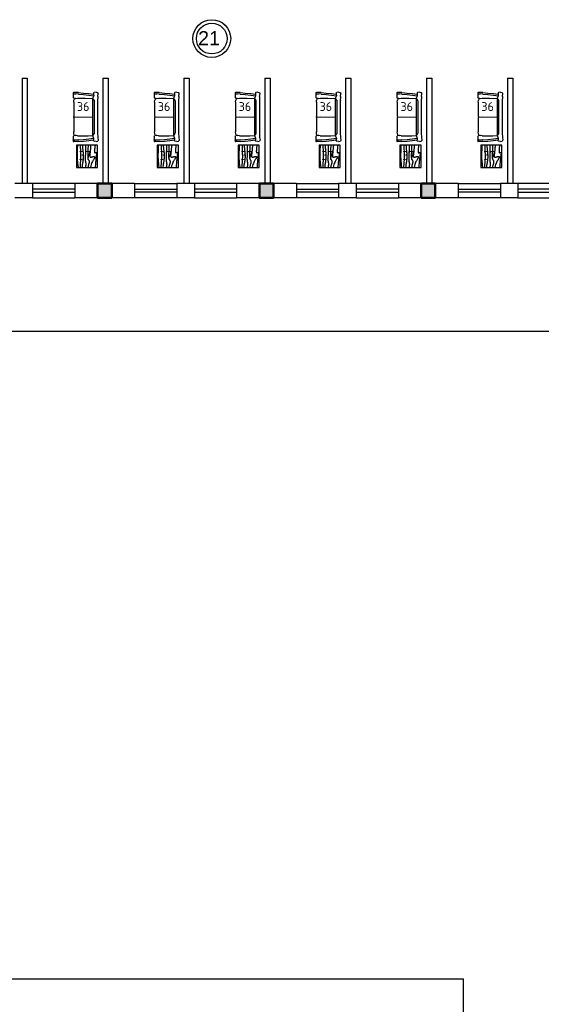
# Model space of a CAD drawing. Header units: millimetres. Extents: x 151654 to 877351, y 70322 to 154322.
# Tile 162 of 173: x 395935 to 410765, y 105728 to 133715. Entities that reach past the tile are written whole.
import ezdxf

# ---------------------------------------------------------------- set-up
doc = ezdxf.new("R2010")
doc.units = ezdxf.units.MM
doc.layers.add('kolonn', color=7, linetype='Continuous')
doc.layers.add('Текст', color=132, linetype='Continuous', lineweight=25)
doc.layers.add('технологич.о', color=152, linetype='Continuous', lineweight=30)
doc.styles.add('GOST', font='isocpeur.ttf')
doc.styles.get("Standard").update_dxf_attribs({"font": 'arial.ttf'})

# ---------------------------------------------------------------- blocks, each defined once
blk = doc.blocks.new('ghsdd')
at = {"ltscale": 50, "true_color": 0x757575}
h = blk.add_hatch(color=8, dxfattribs=at)
h.paths.add_polyline_path([(0, 200), (-200, 200), (-200, 0), (0, 0)])
h.paths.add_polyline_path([(200, 0), (200, 200), (0, 200), (0, 0)])
h.paths.add_polyline_path([(0, 0), (-200, 0), (-200, -200), (0, -200)])
h.paths.add_polyline_path([(0, 0), (0, -200), (200, -200), (200, 0)])
at = {"lineweight": 50, "ltscale": 50}
blk.add_lwpolyline([(200, 200), (200, -200), (-200, -200), (-200, 200), (200, 200)], dxfattribs=at)
blk = doc.blocks.new('s-style4-2')
at = {"layer": 'технологич.о', "linetype": 'Continuous'}
for p, q in [((-706, 649), (-701, 681)), ((-706, 649), (-698, 590)), ((-701, 681), (-698, 696)), ((-698, 696), (-678, 707)), ((-687, 577), (-698, 590)), ((-687, 577), (-653, 577)), ((-670, 710), (-678, 707)), ((-587, 700), (-670, 710)), ((-666, 446), (-653, 577)), ((-653, 577), (-600, 581)), ((-617, 446), (-600, 581)), ((-600, 581), (-527, 550)), ((-587, 700), (-462, 693)), ((-527, 550), (-473, 592)), ((-473, 592), (-462, 593)), ((-465, 694), (-456, 694)), ((-462, 693), (454, 693)), ((-462, 593), (454, 593)), ((454, 693), (578, 700)), ((454, 593), (464, 592)), ((464, 592), (528, 550)), ((528, 550), (601, 580)), ((578, 700), (661, 710)), ((617, 446), (601, 580)), ((601, 580), (651, 577)), ((665, 446), (651, 577)), ((678, 577), (651, 577)), ((661, 710), (668, 707)), ((668, 707), (689, 696)), ((678, 577), (689, 590)), ((700, 647), (689, 696)), ((700, 647), (689, 590)), ((-693, 146), (-682, 291)), ((-682, 291), (-666, 446)), ((-652, 146), (-637, 291)), ((-637, 291), (-617, 446)), ((-536, 339), (-527, 550)), ((-536, 123), (-536, 339)), ((-527, 550), (528, 550)), ((-1, 28), (1, 550)), ((534, 425), (528, 551)), ((534, 123), (534, 425)), ((637, 291), (617, 446)), ((652, 146), (637, 291)), ((683, 291), (665, 446)), ((695, 146), (683, 291)), ((-693, 146), (-696, 49)), ((-696, 49), (-696, 12)), ((-693, 0), (-696, 12)), ((-693, 0), (-651, 0)), ((-656, 0), (-652, 3)), ((-652, 146), (-655, 73)), ((-655, 12), (-655, 73)), ((-651, 0), (-655, 12)), ((-651, 0), (-552, 0)), ((-552, 0), (-535, 12)), ((-530, 65), (-536, 123)), ((-529, 49), (-535, 12)), ((-520, 28), (-530, 65)), ((-528, 60), (-529, 49)), ((-520, 28), (-482, 19)), ((-425, 14), (-482, 19)), ((-425, 14), (-25, 14)), ((-12, 19), (-25, 14)), ((-1, 28), (-12, 19)), ((0, 28), (-1, 123)), ((0, 28), (10, 19)), ((24, 14), (10, 19)), ((24, 14), (423, 14)), ((481, 19), (423, 14)), ((518, 28), (481, 19)), ((518, 28), (528, 65)), ((534, 123), (528, 65)), ((529, 79), (530, 49)), ((530, 49), (536, 12)), ((553, 0), (536, 12)), ((651, 0), (655, 12)), ((654, 0), (651, 2)), ((652, 146), (655, 49)), ((655, 49), (655, 12)), ((694, 0), (698, 12)), ((695, 146), (698, 49)), ((698, 49), (698, 12)), ((553, 0), (651, 0)), ((651, 0), (694, 0))]:
    blk.add_line(p, q, dxfattribs=at)
blk = doc.blocks.new('столик журнальный 630х600')
at = {"layer": 'технологич.о', "linetype": 'Continuous'}
for p, q in [((2440299, 550477), (2440299, 549877)), ((2440929, 550477), (2440299, 550477)), ((2440929, 549877), (2440929, 550477)), ((2440299, 549877), (2440929, 549877))]:
    blk.add_line(p, q, dxfattribs=at)
for points in [[(2440299, 550407), (2440305, 550407), (2440336, 550404), (2440363, 550401), (2440388, 550399), (2440410, 550397), (2440430, 550395), (2440447, 550394), (2440461, 550393), (2440473, 550393), (2440483, 550393), (2440490, 550394), (2440497, 550394), (2440502, 550396), (2440505, 550397), (2440508, 550399), (2440510, 550401), (2440512, 550404), (2440513, 550406), (2440514, 550409), (2440514, 550411), (2440514, 550414), (2440513, 550417), (2440512, 550419), (2440511, 550422), (2440510, 550424), (2440508, 550426), (2440507, 550428), (2440506, 550430), (2440504, 550432), (2440503, 550434), (2440503, 550437), (2440502, 550438), (2440503, 550440), (2440503, 550442), (2440504, 550444), (2440505, 550446), (2440507, 550447), (2440508, 550449), (2440511, 550450), (2440513, 550451), (2440517, 550451), (2440520, 550452), (2440525, 550452), (2440530, 550452), (2440536, 550451), (2440543, 550451), (2440551, 550450), (2440560, 550449), (2440570, 550447), (2440582, 550446), (2440596, 550444), (2440611, 550442), (2440629, 550440), (2440649, 550438), (2440671, 550435), (2440696, 550433), (2440724, 550430), (2440754, 550427), (2440786, 550424), (2440819, 550421), (2440854, 550418), (2440891, 550415), (2440929, 550413)], [(2440299, 550285), (2440315, 550283), (2440343, 550281), (2440370, 550279), (2440395, 550277), (2440419, 550275), (2440442, 550273), (2440463, 550271), (2440483, 550269), (2440501, 550267), (2440518, 550265), (2440533, 550263), (2440547, 550261), (2440560, 550259), (2440571, 550258), (2440582, 550257), (2440591, 550257), (2440599, 550256), (2440606, 550256), (2440612, 550257), (2440617, 550257), (2440621, 550258), (2440625, 550260), (2440628, 550261), (2440631, 550263), (2440633, 550265), (2440635, 550268), (2440636, 550271), (2440638, 550274), (2440638, 550278), (2440638, 550282), (2440638, 550288), (2440637, 550294), (2440636, 550301), (2440635, 550308), (2440633, 550316), (2440630, 550325), (2440628, 550333), (2440626, 550341), (2440624, 550348), (2440621, 550355), (2440620, 550361), (2440618, 550367), (2440617, 550371), (2440616, 550375), (2440616, 550379), (2440616, 550382), (2440616, 550385), (2440617, 550387), (2440619, 550390), (2440622, 550392), (2440625, 550394), (2440628, 550396), (2440632, 550397), (2440636, 550398), (2440641, 550398), (2440645, 550398), (2440651, 550397), (2440656, 550395), (2440663, 550393), (2440670, 550390), (2440678, 550385), (2440688, 550380), (2440699, 550373), (2440713, 550365), (2440728, 550355), (2440746, 550344), (2440767, 550332), (2440791, 550321), (2440819, 550309), (2440851, 550297), (2440887, 550286), (2440929, 550277)], [(2440299, 550210), (2440325, 550209), (2440351, 550208), (2440375, 550207), (2440398, 550206), (2440421, 550205), (2440443, 550205), (2440465, 550204), (2440487, 550203), (2440508, 550202), (2440529, 550201), (2440549, 550200), (2440568, 550200), (2440586, 550199), (2440603, 550199), (2440618, 550199), (2440632, 550200), (2440644, 550200), (2440656, 550201), (2440666, 550202), (2440675, 550204), (2440682, 550205), (2440689, 550207), (2440696, 550209), (2440701, 550212), (2440706, 550214), (2440710, 550217), (2440714, 550219), (2440717, 550222), (2440721, 550225), (2440724, 550227), (2440728, 550230), (2440731, 550232), (2440735, 550234), (2440740, 550236), (2440744, 550237), (2440749, 550239), (2440754, 550240), (2440760, 550241), (2440766, 550241), (2440773, 550241), (2440780, 550240), (2440787, 550240), (2440795, 550239), (2440802, 550237), (2440810, 550236), (2440818, 550234), (2440825, 550232), (2440833, 550229), (2440843, 550226), (2440854, 550223), (2440867, 550219), (2440884, 550215), (2440904, 550210), (2440929, 550205)], [(2440299, 550137), (2440329, 550137), (2440367, 550137), (2440403, 550137), (2440437, 550136), (2440468, 550135), (2440497, 550134), (2440524, 550133), (2440549, 550133), (2440574, 550132), (2440597, 550131), (2440619, 550130), (2440639, 550129), (2440658, 550128), (2440676, 550128), (2440693, 550128), (2440708, 550129), (2440722, 550129), (2440734, 550130), (2440746, 550131), (2440756, 550133), (2440766, 550134), (2440775, 550136), (2440783, 550138), (2440790, 550139), (2440798, 550141), (2440805, 550142), (2440811, 550143), (2440818, 550144), (2440825, 550144), (2440832, 550145), (2440840, 550145), (2440848, 550145), (2440856, 550144), (2440865, 550143), (2440875, 550142), (2440884, 550140), (2440892, 550139), (2440900, 550138), (2440907, 550136), (2440912, 550135), (2440916, 550134), (2440919, 550134), (2440921, 550133), (2440922, 550133), (2440923, 550133), (2440925, 550133), (2440926, 550133), (2440929, 550133)], [(2440299, 550046), (2440326, 550049), (2440353, 550051), (2440377, 550054), (2440399, 550056), (2440420, 550058), (2440440, 550060), (2440459, 550062), (2440477, 550064), (2440494, 550066), (2440511, 550067), (2440527, 550069), (2440543, 550070), (2440559, 550071), (2440575, 550072), (2440591, 550072), (2440606, 550073), (2440622, 550073), (2440639, 550073), (2440655, 550072), (2440672, 550071), (2440689, 550070), (2440706, 550068), (2440722, 550066), (2440738, 550064), (2440752, 550062), (2440766, 550061), (2440779, 550059), (2440791, 550057), (2440802, 550055), (2440813, 550053), (2440822, 550051), (2440832, 550049), (2440842, 550047), (2440851, 550045), (2440861, 550043), (2440871, 550042), (2440881, 550041), (2440891, 550040), (2440900, 550040), (2440910, 550041), (2440920, 550042), (2440929, 550045)], [(2440299, 549986), (2440319, 549987), (2440376, 549989), (2440421, 549991), (2440460, 549993), (2440495, 549994), (2440528, 549995), (2440557, 549995), (2440585, 549996), (2440611, 549996), (2440634, 549996), (2440656, 549996), (2440676, 549995), (2440695, 549995), (2440713, 549994), (2440729, 549993), (2440745, 549992), (2440761, 549991), (2440776, 549990), (2440791, 549989), (2440806, 549988), (2440821, 549987), (2440836, 549985), (2440852, 549984), (2440867, 549983), (2440883, 549982), (2440898, 549981), (2440914, 549981), (2440929, 549981)], [(2440299, 549906), (2440313, 549906), (2440341, 549905), (2440367, 549904), (2440391, 549903), (2440414, 549902), (2440436, 549901), (2440456, 549901), (2440476, 549900), (2440495, 549899), (2440513, 549898), (2440532, 549897), (2440550, 549896), (2440570, 549896), (2440590, 549896), (2440611, 549896), (2440635, 549896), (2440660, 549897), (2440690, 549899), (2440724, 549901), (2440764, 549905), (2440811, 549910), (2440865, 549916), (2440929, 549925)]]:
    blk.add_lwpolyline(points, dxfattribs=at)

msp = doc.modelspace()

# ---------------------------------------------------------------- linework, layer by layer
at = {"lineweight": 30}
for p, q in [((396001.5, 132054.5), (396001.5, 129054.5)), ((396001.5, 132054.5), (396151.5, 132054.5)), ((396151.5, 132054.5), (396151.5, 129054.5)), ((398301.5, 132054.5), (398451.5, 132054.5)), ((398301.5, 132054.5), (398301.5, 129054.5)), ((398451.5, 132054.5), (398451.5, 129054.5)), ((400601.5, 132054.5), (400601.5, 129054.5)), ((400601.5, 132054.5), (400751.5, 132054.5)), ((400751.5, 132054.5), (400751.5, 129054.5)), ((402901.5, 132054.5), (402901.5, 129054.5)), ((402901.5, 132054.5), (403051.5, 132054.5)), ((403051.5, 132054.5), (403051.5, 129054.5)), ((405201.5, 132054.5), (405351.5, 132054.5)), ((405201.5, 132054.5), (405201.5, 129054.5)), ((405351.5, 132054.5), (405351.5, 129054.5)), ((407501.5, 132054.5), (407501.5, 129054.5)), ((407501.5, 132054.5), (407651.5, 132054.5)), ((407651.5, 132054.5), (407651.5, 129054.5)), ((409801.5, 132054.5), (409951.5, 132054.5)), ((409801.5, 132054.5), (409801.5, 129054.5)), ((409951.5, 132054.5), (409951.5, 129054.5)), ((396301.5, 129054.5), (395801.5, 129054.5)), ((396301.5, 129054.5), (396301.5, 128654.5)), ((399201.5, 129054.5), (397501.5, 129054.5)), ((397501.5, 129054.5), (397501.5, 128654.5)), ((399201.5, 129054.5), (399201.5, 128654.5)), ((400901.5, 129054.5), (400401.5, 129054.5)), ((400401.5, 129054.5), (400401.5, 128654.5)), ((400901.5, 129054.5), (400901.5, 128654.5)), ((403801.5, 129054.5), (402101.5, 129054.5)), ((402101.5, 129054.5), (402101.5, 128654.5)), ((403801.5, 129054.5), (403801.5, 128654.5)), ((405501.5, 129054.5), (405001.5, 129054.5)), ((405001.5, 129054.5), (405001.5, 128654.5)), ((405501.5, 129054.5), (405501.5, 128654.5)), ((408401.5, 129054.5), (406701.5, 129054.5)), ((406701.5, 129054.5), (406701.5, 128654.5)), ((408401.5, 129054.5), (408401.5, 128654.5)), ((410101.5, 129054.5), (409601.5, 129054.5)), ((409601.5, 129054.5), (409601.5, 128654.5)), ((410101.5, 129054.5), (410101.5, 128654.5)), ((396301.5, 128654.5), (395801.5, 128654.5)), ((399201.5, 128654.5), (397501.5, 128654.5)), ((400901.5, 128654.5), (400401.5, 128654.5)), ((403801.5, 128654.5), (402101.5, 128654.5)), ((405501.5, 128654.5), (405001.5, 128654.5)), ((408401.5, 128654.5), (406701.5, 128654.5)), ((410101.5, 128654.5), (409601.5, 128654.5))]:
    msp.add_line(p, q, dxfattribs=at)
at = {"color": 1}
for p, q in [((397501.5, 129054.5), (396301.5, 129054.5)), ((399201.5, 129054.5), (400401.5, 129054.5)), ((402101.5, 129054.5), (400901.5, 129054.5)), ((403801.5, 129054.5), (405001.5, 129054.5)), ((406701.5, 129054.5), (405501.5, 129054.5)), ((408401.5, 129054.5), (409601.5, 129054.5)), ((411301.5, 129054.5), (410101.5, 129054.5)), ((397501.5, 128894.5), (396301.5, 128894.5)), ((396301.5, 128814.5), (397501.5, 128814.5)), ((399201.5, 128894.5), (400401.5, 128894.5)), ((400401.5, 128814.5), (399201.5, 128814.5)), ((402101.5, 128894.5), (400901.5, 128894.5)), ((400901.5, 128814.5), (402101.5, 128814.5)), ((403801.5, 128894.5), (405001.5, 128894.5)), ((405001.5, 128814.5), (403801.5, 128814.5)), ((406701.5, 128894.5), (405501.5, 128894.5)), ((405501.5, 128814.5), (406701.5, 128814.5)), ((408401.5, 128894.5), (409601.5, 128894.5)), ((409601.5, 128814.5), (408401.5, 128814.5)), ((411301.5, 128894.5), (410101.5, 128894.5)), ((410101.5, 128814.5), (411301.5, 128814.5)), ((396301.5, 128654.5), (397501.5, 128654.5)), ((400401.5, 128654.5), (399201.5, 128654.5)), ((400901.5, 128654.5), (402101.5, 128654.5)), ((405001.5, 128654.5), (403801.5, 128654.5)), ((405501.5, 128654.5), (406701.5, 128654.5)), ((409601.5, 128654.5), (408401.5, 128654.5)), ((410101.5, 128654.5), (411301.5, 128654.5))]:
    msp.add_line(p, q, dxfattribs=at)
msp.add_line((408551.5, 91854.5), (408551.5, 106454.5))
for points in [[(413451.5, 124854.5), (390151.5, 124854.5), (390151.5, 122054.5), (390851.5, 122054.5), (390851.5, 115254.5), (390151.5, 115254.5), (390151.5, 106854.5)], [(394751.5, 106454.5), (408551.5, 106454.5)]]:
    msp.add_lwpolyline(points)
for radius in [537, 437]:
    msp.add_circle((401396.6, 133177.8), radius, dxfattribs=at)

# ---------------------------------------------------------------- block references
at = {"layer": 'kolonn', "xscale": -1}
for p in [(398351.5, 128854.5), (402951.5, 128854.5), (407551.5, 128854.5)]:
    msp.add_blockref('ghsdd', p, dxfattribs=at)
at = {"layer": 'Текст', "rotation": 270}
for p in [(-152330.8, 2570446.7), (-150030.8, 2570446.7), (-147730.8, 2570446.7), (-145430.8, 2570446.7), (-143130.8, 2570446.7), (-140830.8, 2570446.7)]:
    msp.add_blockref('столик журнальный 630х600', p, dxfattribs=at)
at = {"layer": 'технологич.о', "linetype": 'Continuous', "rotation": 270}
for p in [(397457.6, 130948.5), (399757.6, 130948.5), (402057.6, 130948.5), (404357.6, 130948.5), (406657.6, 130948.5), (408957.6, 130948.5)]:
    msp.add_blockref('s-style4-2', p, dxfattribs=at)

# ---------------------------------------------------------------- texts
at = {"color": 1}
msp.add_text('21', height=400, dxfattribs=at).set_placement((401007.3, 132989.3))
at = {"style": 'GOST'}
for s, p in [('36', (397560.4, 131120, 11.2)), ('36', (399860.4, 131120, 11.2)), ('36', (402160.4, 131120, 11.2)), ('36', (404460.4, 131120, 11.2)), ('36', (406760.4, 131120, 11.2)), ('36', (409060.4, 131120, 11.2)), ('37', (397612.8, 129729.9, 11.2)), ('37', (399912.8, 129729.9, 11.2)), ('37', (402212.8, 129729.9, 11.2)), ('37', (404512.8, 129729.9, 11.2)), ('37', (406812.8, 129729.9, 11.2)), ('37', (409112.8, 129729.9, 11.2))]:
    msp.add_text(s, height=250, dxfattribs=at).set_placement(p)

doc.saveas('drawing.dxf')
